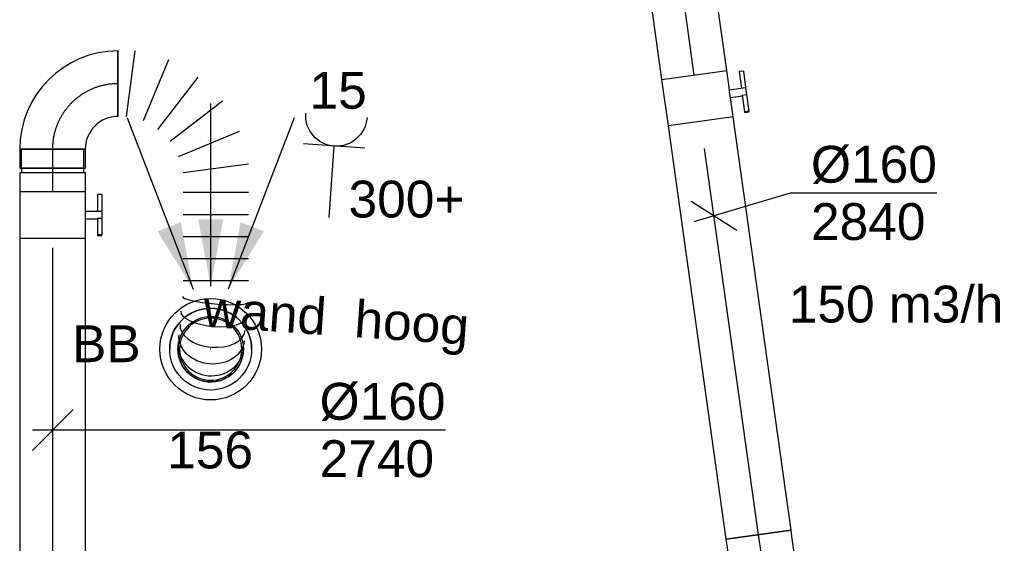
# Model space of a CAD drawing. Extents: x -329828 to 339781, y -55429 to 69176.
# Tile 113 of 140: x 29429 to 31834, y 19697 to 20976. Entities that reach past the tile are written whole.
import ezdxf
from ezdxf.enums import TextEntityAlignment as Align

# ---------------------------------------------------------------- set-up
doc = ezdxf.new("R2010")
doc.units = 0
doc.header["$LTSCALE"] = 50
doc.linetypes.add('2322109', pattern=[10, 5, -2, 1, -2])
doc.linetypes.add('CENTER2', pattern=[28.575000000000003, 19.05, -3.175, 3.175, -3.175])
doc.layers.get('0').update_dxf_attribs({"linetype": 'CONTINUOUS'})
for name, color, linetype in [('EL6222--', 3, 'CONTINUOUS'), ('WL570---_RETOUR', 112, 'CONTINUOUS'), ('WL570---_RETOUR_HL', 8, 'CONTINUOUS'), ('WL570---_RETOUR_RST', 2, 'CONTINUOUS'), ('WL570---_RETOUR_RST_HL', 1, 'CONTINUOUS'), ('WM570---_RETOUR', 1, 'CONTINUOUS'), ('WM570---_RETOUR_PR', 1, 'CONTINUOUS'), ('WM570---_RETOUR_RST_PR', 1, 'CONTINUOUS'), ('WM570---_TOEVOER', 1, 'CONTINUOUS')]:
    doc.layers.add(name, color=color, linetype=linetype)
doc.styles.add('BURO-018', font='ARIAL.TTF', dxfattribs={"height": 90})

# ---------------------------------------------------------------- blocks, each defined once
blk = doc.blocks.new('111304')
at = {"color": 0, "linetype": 'Continuous'}
for p, q in [((-1.5, 4.5), (1.5, 4.5)), ((0, 1), (0, 4.5))]:
    blk.add_line(p, q, dxfattribs=at)
blk.add_arc((0, 6), 1.5, 180, 0, dxfattribs=at)
at = {"color": 0, "linetype": 'Continuous', "style": 'BURO-018'}
for tag, p in [('E_GKAST', (0, 11.5)), ('E_GROEP', (0, 8.5)), ('E_SGROEP', (4.5, 8.5))]:
    blk.add_attdef(tag, text='', height=1.8, dxfattribs=at).set_placement(p, align=Align.MIDDLE)
at = {"color": 0, "linetype": 'Continuous', "style": 'BURO-018', "flags": 1}
for tag, height, p in [('E_VERMCODE', 1.8, (13, 8.5)), ('E_MATCODE', 1.799999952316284, (0, 0))]:
    blk.add_attdef(tag, text='', height=height, dxfattribs=at).set_placement(p, align=Align.MIDDLE)
blk = doc.blocks.new('*U279')
at = {"color": 2, "ltscale": 10}
for p, q in [((-57.25000000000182, 80, -2840.400000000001), (57.24999999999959, 80.00000000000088, -2840.400000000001)), ((-57.24999999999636, -80, -2840.400000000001), (-57.24999999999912, 80.00000000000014, -2840.400000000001)), ((57.25000000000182, 80, -2840.400000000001), (57.25000000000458, -80.00000000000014, -2840.400000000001)), ((-57.24999999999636, -80, -2840.400000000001), (-9.541666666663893, -80.00000000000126, -2840.400000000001)), ((-9.54166666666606, -80.00000000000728, -2840.400000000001), (-9.541666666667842, -109.3333333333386, -2840.400000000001)), ((9.541666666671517, -80.00000000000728, -2840.400000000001), (9.541666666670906, -120.0000000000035, -2840.400000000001)), ((9.541666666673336, -80, -2840.400000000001), (57.25000000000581, -80.00000000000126, -2840.400000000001)), ((-50.24662103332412, -109.3333333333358, -2840.400000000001), (-50.24662103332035, -120.0000000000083, -2840.400000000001)), ((-48.91328769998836, -109.3333333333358, -2840.400000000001), (-50.24662103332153, -109.3333333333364, -2840.400000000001)), ((-50.24662103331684, -120.0000000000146, -2840.400000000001), (-48.91328769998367, -120.000000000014, -2840.400000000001)), ((-7.515583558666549, -109.3333333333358, -2840.400000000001), (-48.9132876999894, -109.3333333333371, -2840.400000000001)), ((-48.91328769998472, -120.0000000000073, -2840.400000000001), (-48.91328769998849, -109.3333333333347, -2840.400000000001)), ((-7.515583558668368, -120.0000000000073, -2840.400000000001), (-48.91328769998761, -120.0000000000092, -2840.400000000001)), ((-7.515583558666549, -109.3333333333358, -2840.400000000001), (-7.515583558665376, -120.0000000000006, -2840.400000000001)), ((9.541666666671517, -120, -2840.400000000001), (-7.515583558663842, -119.9999999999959, -2840.400000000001)), ((50.24662103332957, -109.3333333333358, -2840.400000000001), (9.54166666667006, -109.333333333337, -2840.400000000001)), ((50.24662103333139, -120.0000000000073, -2840.400000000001), (9.541666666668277, -120.000000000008, -2840.400000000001)), ((50.24662103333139, -120.0000000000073, -2840.400000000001), (50.24662103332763, -109.3333333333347, -2840.400000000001))]:
    blk.add_line(p, q, dxfattribs=at)
blk.add_spline([(-9.492711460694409, -79.99417583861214, -2840.400000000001), (-9.34634818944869, -79.97693931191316, -2840.400000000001), (-9.104078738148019, -79.9489890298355, -2840.400000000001), (-8.768389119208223, -79.91145878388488, -2840.400000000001), (-8.342723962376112, -79.86587281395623, -2840.400000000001), (-7.831451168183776, -79.81408537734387, -2840.400000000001), (-7.239817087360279, -79.75820677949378, -2840.400000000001), (-6.573892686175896, -79.7005185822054, -2840.400000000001), (-5.84051125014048, -79.64338119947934, -2840.400000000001), (-5.047198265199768, -79.58913749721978, -2840.400000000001), (-4.202094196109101, -79.5400162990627, -2840.400000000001), (-3.313870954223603, -79.4980398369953, -2840.400000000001), (-2.391642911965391, -79.46493914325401, -2840.400000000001), (-1.444873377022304, -79.44208114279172, -2840.400000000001), (-0.4832774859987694, -79.43041076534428, -2840.400000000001), (0.4832774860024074, -79.43041076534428, -2840.400000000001), (1.444873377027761, -79.44208114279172, -2840.400000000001), (2.391642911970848, -79.46493914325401, -2840.400000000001), (3.313870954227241, -79.49803983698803, -2840.400000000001), (4.202094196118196, -79.5400162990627, -2840.400000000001), (5.047198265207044, -79.58913749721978, -2840.400000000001), (5.840511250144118, -79.64338119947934, -2840.400000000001), (6.573892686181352, -79.7005185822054, -2840.400000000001), (7.239817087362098, -79.75820677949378, -2840.400000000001), (7.831451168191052, -79.81408537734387, -2840.400000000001), (8.342723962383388, -79.86587281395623, -2840.400000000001), (8.76838911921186, -79.91145878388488, -2840.400000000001), (9.104078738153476, -79.94898902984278, -2840.400000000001), (9.346348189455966, -79.97693931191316, -2840.400000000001), (9.492711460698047, -79.99417583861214, -2840.400000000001), (9.54166666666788, -80.00000000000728, -2840.400000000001)], degree=3, dxfattribs=at)
at = {"layer": 'WL570---_RETOUR', "color": 1, "style": 'BURO-018'}
blk.add_attdef('I', text='', height=90, dxfattribs=at).set_placement((0, 0), align=Align.MIDDLE)
at = {"layer": 'WM570---_RETOUR_PR', "color": 1, "style": 'BURO-018'}
blk.add_attdef('POSNR', text='', height=90, dxfattribs=at).set_placement((0, 0), align=Align.MIDDLE)
blk = doc.blocks.new('*U280')
at = {"color": 0, "ltscale": 10}
for p, q in [((1.818989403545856e-12, 80.00000000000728, -2840.399999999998), (1019.174997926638, 80.00000000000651, -2840.399999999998)), ((1.818989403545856e-12, -79.99999999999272, -2840.399999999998), (-9.343636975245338e-13, 80.00000000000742, -2840.399999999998)), ((1.818989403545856e-12, -79.99999999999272, -2840.399999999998), (1019.174997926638, -79.99999999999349, -2840.399999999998))]:
    blk.add_line(p, q, dxfattribs=at)
at = {"layer": 'WL570---_RETOUR_HL', "linetype": 'CENTER2'}
blk.add_line((0, 7.275957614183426e-12, -2840.399999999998), (1019.174997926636, 6.512187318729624e-12, -2840.399999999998), dxfattribs=at)
at = {"layer": 'WM570---_RETOUR_PR', "color": 1, "style": 'BURO-018'}
blk.add_attdef('POSNR', text='', height=90, dxfattribs=at).set_placement((0, 0), align=Align.MIDDLE)
blk = doc.blocks.new('*U281')
at = {"layer": 'WM570---_RETOUR', "color": 0, "ltscale": 10}
for p, q in [((-48.47373023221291, -14.38390010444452), (186.8818433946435, 55.45456794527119)), ((186.8818433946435, 55.45456794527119), (544.453466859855, 55.45456794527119)), ((-55.48511901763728, 35.69043995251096), (55.48511901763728, -35.69043995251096))]:
    blk.add_line(p, q, dxfattribs=at)
at = {"layer": 'WM570---_RETOUR', "color": 0, "style": 'BURO-018'}
for s, p in [('%%c160', (236.8818433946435, 80.4545679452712)), ('2840', (236.8818433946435, -59.54543205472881))]:
    blk.add_text(s, height=90, dxfattribs=at).set_placement(p)
blk = doc.blocks.new('*U321')
at = {"color": 0, "ltscale": 10}
for p, q in [((-46.88117959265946, 80, -2840.399999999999), (-31.98059461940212, 79.99999999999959, -2840.399999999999)), ((-31.98059461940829, 79.99999999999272, -2840.399999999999), (4.518235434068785, 79.99999999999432, -2840.399999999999)), ((4.518235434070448, 80, -2840.399999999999), (45.22739064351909, 79.99999999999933, -2840.399999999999)), ((45.22739064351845, 80, -2840.399999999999), (66.29999999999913, 80.00000000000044, -2840.399999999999)), ((66.30000000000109, 80, -2840.399999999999), (66.30000000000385, -80.00000000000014, -2840.399999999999)), ((-46.8811795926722, -80, -2840.399999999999), (-31.98059461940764, -80.00000000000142, -2840.399999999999)), ((-31.98059461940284, -80.00000000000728, -2840.399999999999), (4.518235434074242, -80.00000000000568, -2840.399999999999)), ((4.518235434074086, -80, -2840.399999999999), (45.22739064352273, -80.00000000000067, -2840.399999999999)), ((45.22739064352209, -80, -2840.399999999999), (66.30000000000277, -79.99999999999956, -2840.399999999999))]:
    blk.add_line(p, q, dxfattribs=at)
at = {"color": 0, "ltscale": 10, "extrusion": (1.731950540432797e-17, -1.368964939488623e-17, -1)}
blk.add_ellipse((-46.88117959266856, 0, -2840.399999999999), major_axis=(-4.916067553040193e-12, -80.00000000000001), ratio=0.7071067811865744, start_param=0, end_param=3.141592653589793, dxfattribs=at)
at = {"layer": 'WL570---_RETOUR_HL', "linetype": 'CENTER2'}
blk.add_line((-46.88117959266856, 0, -2840.399999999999), (66.2999999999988, 4.586456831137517e-13, -2840.399999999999), dxfattribs=at)
at = {"layer": 'WM570---_RETOUR_PR', "color": 1, "style": 'BURO-018'}
blk.add_attdef('POSNR', text='', height=90, dxfattribs=at).set_placement((0, 0), align=Align.MIDDLE)
blk = doc.blocks.new('*U608')
at = {"color": 0, "ltscale": 10}
for p, q in [((-51.70000000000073, 80, -2740.399999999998), (-5, 79.99999999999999, -2740.399999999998)), ((-51.70000000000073, 80, -2740.399999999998), (-51.70000000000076, -80, -2740.399999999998)), ((-5, 80, -2740.399999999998), (-5.000000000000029, -80, -2740.399999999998)), ((-5, 76, -2740.399999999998), (5, 76, -2740.399999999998)), ((5, 80, -2740.399999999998), (51.70000000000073, 79.99999999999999, -2740.399999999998)), ((5, 80, -2740.399999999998), (4.999999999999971, -80, -2740.399999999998)), ((51.70000000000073, 80, -2740.399999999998), (51.7000000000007, -80, -2740.399999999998)), ((-51.70000000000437, -80, -2740.399999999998), (-5.000000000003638, -80.00000000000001, -2740.399999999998)), ((-5.000000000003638, -76, -2740.399999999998), (4.999999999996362, -76, -2740.399999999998)), ((4.999999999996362, -80, -2740.399999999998), (51.69999999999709, -80.00000000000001, -2740.399999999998))]:
    blk.add_line(p, q, dxfattribs=at)
at = {"layer": 'WL570---_RETOUR_HL', "linetype": 'CENTER2'}
blk.add_line((-51.70000000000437, 0, -2740.399999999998), (51.69999999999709, -1.899427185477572e-14, -2740.399999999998), dxfattribs=at)
at = {"layer": 'WM570---_RETOUR_PR', "color": 1, "style": 'BURO-018'}
blk.add_attdef('POSNR', text='', height=90, dxfattribs=at).set_placement((0, 0), align=Align.MIDDLE)
blk = doc.blocks.new('*U1240')
at = {"color": 2, "ltscale": 10}
for p, q in [((-57.25, 80, -2740.399999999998), (57.25, 79.99999999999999, -2740.399999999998)), ((-57.25000000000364, -80, -2740.399999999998), (-57.25000000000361, 80, -2740.399999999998)), ((57.25, 80, -2740.399999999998), (57.24999999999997, -80, -2740.399999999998)), ((-57.25000000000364, -80, -2740.399999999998), (-9.541666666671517, -80.00000000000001, -2740.399999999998)), ((-9.541666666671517, -80, -2740.399999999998), (-9.541666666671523, -109.3333333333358, -2740.399999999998)), ((9.541666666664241, -80, -2740.399999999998), (9.541666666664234, -120, -2740.399999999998)), ((9.541666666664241, -80, -2740.399999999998), (57.24999999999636, -80.00000000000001, -2740.399999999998)), ((-50.24662103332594, -109.3333333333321, -2740.399999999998), (-50.24662103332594, -120.0000000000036, -2740.399999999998)), ((-48.91328769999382, -109.3333333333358, -2740.399999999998), (-50.24662103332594, -109.3333333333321, -2740.399999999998)), ((-50.24662103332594, -120.0000000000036, -2740.399999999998), (-48.91328769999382, -119.9999999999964, -2740.399999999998)), ((-7.515583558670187, -109.3333333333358, -2740.399999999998), (-48.91328769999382, -109.3333333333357, -2740.399999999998)), ((-48.91328769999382, -119.9999999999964, -2740.399999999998), (-48.91328769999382, -109.3333333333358, -2740.399999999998)), ((-7.515583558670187, -119.9999999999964, -2740.399999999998), (-48.91328769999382, -119.9999999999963, -2740.399999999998)), ((-7.515583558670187, -109.3333333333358, -2740.399999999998), (-7.515583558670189, -119.9999999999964, -2740.399999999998)), ((9.541666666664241, -120, -2740.399999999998), (-7.515583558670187, -120, -2740.399999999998)), ((50.24662103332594, -109.3333333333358, -2740.399999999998), (9.541666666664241, -109.3333333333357, -2740.399999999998)), ((50.24662103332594, -119.9999999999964, -2740.399999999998), (9.541666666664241, -119.9999999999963, -2740.399999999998)), ((50.24662103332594, -119.9999999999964, -2740.399999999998), (50.24662103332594, -109.3333333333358, -2740.399999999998))]:
    blk.add_line(p, q, dxfattribs=at)
blk.add_spline([(-9.492711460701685, -79.9941758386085, -2740.399999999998), (-9.346348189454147, -79.97693931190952, -2740.399999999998), (-9.104078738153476, -79.9489890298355, -2740.399999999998), (-8.76838911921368, -79.91145878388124, -2740.399999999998), (-8.34272396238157, -79.86587281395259, -2740.399999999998), (-7.831451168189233, -79.81408537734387, -2740.399999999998), (-7.239817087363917, -79.75820677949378, -2740.399999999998), (-6.57389268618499, -79.70051858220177, -2740.399999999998), (-5.840511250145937, -79.6433811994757, -2740.399999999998), (-5.047198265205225, -79.58913749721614, -2740.399999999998), (-4.202094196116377, -79.5400162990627, -2740.399999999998), (-3.313870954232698, -79.49803983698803, -2740.399999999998), (-2.391642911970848, -79.46493914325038, -2740.399999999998), (-1.444873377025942, -79.44208114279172, -2740.399999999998), (-0.4832774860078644, -79.43041076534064, -2740.399999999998), (0.4832774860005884, -79.43041076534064, -2740.399999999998), (1.444873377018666, -79.44208114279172, -2740.399999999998), (2.391642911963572, -79.46493914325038, -2740.399999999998), (3.313870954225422, -79.49803983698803, -2740.399999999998), (4.202094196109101, -79.5400162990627, -2740.399999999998), (5.047198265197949, -79.58913749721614, -2740.399999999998), (5.840511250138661, -79.6433811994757, -2740.399999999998), (6.573892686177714, -79.70051858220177, -2740.399999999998), (7.239817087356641, -79.75820677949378, -2740.399999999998), (7.831451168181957, -79.81408537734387, -2740.399999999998), (8.342723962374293, -79.86587281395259, -2740.399999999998), (8.768389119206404, -79.91145878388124, -2740.399999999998), (9.1040787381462, -79.9489890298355, -2740.399999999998), (9.346348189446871, -79.97693931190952, -2740.399999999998), (9.492711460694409, -79.9941758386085, -2740.399999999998), (9.541666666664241, -80, -2740.399999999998)], degree=3, dxfattribs=at)
at = {"layer": 'WL570---_RETOUR', "color": 1, "style": 'BURO-018'}
blk.add_attdef('I', text='', height=90, dxfattribs=at).set_placement((0, 0), align=Align.MIDDLE)
at = {"layer": 'WM570---_RETOUR_PR', "color": 1, "style": 'BURO-018'}
blk.add_attdef('POSNR', text='', height=90, dxfattribs=at).set_placement((0, 0), align=Align.MIDDLE)
blk = doc.blocks.new('*U1241')
at = {"color": 0, "ltscale": 10}
for p, q in [((0, 80, -2740.399999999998), (975.6871051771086, 79.99999999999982, -2740.399999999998)), ((-3.637978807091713e-12, -80, -2740.399999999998), (-3.608587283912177e-12, 80, -2740.399999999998)), ((-3.637978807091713e-12, -80, -2740.399999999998), (975.687105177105, -80.00000000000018, -2740.399999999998))]:
    blk.add_line(p, q, dxfattribs=at)
at = {"layer": 'WL570---_RETOUR_HL', "linetype": 'CENTER2'}
blk.add_line((-3.637978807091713e-12, 0, -2740.399999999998), (975.687105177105, -1.792308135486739e-13, -2740.399999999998), dxfattribs=at)
at = {"layer": 'WM570---_RETOUR_PR', "color": 1, "style": 'BURO-018'}
blk.add_attdef('POSNR', text='', height=90, dxfattribs=at).set_placement((0, 0), align=Align.MIDDLE)
blk = doc.blocks.new('*U1242')
at = {"layer": 'WM570---_RETOUR', "color": 0, "ltscale": 10}
for p, q in [((-50, -50), (50, 50)), ((-50, 0), (959.0631700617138, 0))]:
    blk.add_line(p, q, dxfattribs=at)
at = {"layer": 'WM570---_RETOUR', "color": 0, "style": 'BURO-018'}
for s, p in [('%%c160', (651.4915465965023, 25)), ('2740', (651.4915465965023, -115))]:
    blk.add_text(s, height=90, dxfattribs=at).set_placement(p)
blk = doc.blocks.new('*U1298')
at = {"color": 0, "ltscale": 10}
for p, q in [((1.818989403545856e-12, 80.00000000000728, -2840.399999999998), (553.8699780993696, 80.00000000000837, -2840.399999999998)), ((553.8699780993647, 80.00000000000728, -2840.399999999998), (553.8699780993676, -79.99999999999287, -2840.399999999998)), ((1.818989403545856e-12, -79.99999999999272, -2840.399999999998), (553.8699780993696, -79.99999999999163, -2840.399999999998))]:
    blk.add_line(p, q, dxfattribs=at)
at = {"layer": 'WL570---_RETOUR_HL', "linetype": 'CENTER2'}
blk.add_line((-1.818989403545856e-12, 7.275957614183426e-12, -2840.399999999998), (553.869978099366, 8.367439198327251e-12, -2840.399999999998), dxfattribs=at)
at = {"layer": 'WM570---_RETOUR_PR', "color": 1, "linetype": '2322109', "style": 'BURO-018'}
blk.add_attdef('POSNR', text='', height=90, dxfattribs=at).set_placement((0, 0), align=Align.MIDDLE)
blk = doc.blocks.new('*U1172')
at = {"ltscale": 10}
for points in [[(0, 154), (-30.55099999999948, 317.2360000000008), (30.55099999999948, 317.2360000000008)], [(-42.80261999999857, 146.7226179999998), (-129.9186492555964, 288.1091546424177), (-72.88984364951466, 310.0447361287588)], [(42.80261999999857, 146.7226179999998), (72.88984364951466, 310.0447361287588), (129.9186492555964, 288.1091546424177)]]:
    blk.add_hatch(color=0, dxfattribs=at).paths.add_polyline_path(points)
at = {"color": 0, "ltscale": 10}
for p, q in [((0, 600, -2400), (0, 154, -2400)), ((-203.8220000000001, 565.3457999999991, -2400), (-42.80261999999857, 146.7226179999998, -2400)), ((203.8220000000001, 565.3457999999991, -2400), (42.80261999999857, 146.7226179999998, -2400))]:
    blk.add_line(p, q, dxfattribs=at)
for radius in [124, 100]:
    blk.add_circle((0, 0, -2400), radius, dxfattribs=at)
at = {"layer": 'WL570---_RETOUR_RST', "color": 1, "style": 'BURO-018'}
for tag in ['MC', 'Q']:
    blk.add_attdef(tag, text='', height=90, dxfattribs=at).set_placement((0, 0), align=Align.MIDDLE)
at = {"layer": 'WM570---_RETOUR_RST_PR', "color": 1, "style": 'BURO-018'}
blk.add_attdef('POSNR', text='', height=90, dxfattribs=at).set_placement((0, 0), align=Align.MIDDLE)
blk = doc.blocks.new('*U1771')
at = {"color": 0, "ltscale": 10}
for radius in [100, 100, 100, 80, 80]:
    blk.add_circle((0, 0, -2449.5), radius, dxfattribs=at)
for radius, end in [(100, 180), (76, 359.8200000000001), (76, 359.8200000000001), (76, 180), (76, 180)]:
    blk.add_arc((0, 0, -2449.5), radius, 0, end, dxfattribs=at)
at = {"layer": 'WL570---_RETOUR_RST_HL', "linetype": 'CENTER2'}
blk.add_circle((0, 0, -2449.5), 0.075, dxfattribs=at)
blk.add_circle((0, 0, -2449.5), 0.075, dxfattribs=at)
blk.add_circle((0, 0, -2449.5), 0.075, dxfattribs=at)
at = {"layer": 'WM570---_RETOUR_RST_PR', "color": 1, "style": 'BURO-018'}
blk.add_attdef('POSNR', text='', height=90, dxfattribs=at).set_placement((0, 0), align=Align.MIDDLE)
blk = doc.blocks.new('*U1772')
at = {"color": 0, "ltscale": 10}
for p, q in [((-159.9999999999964, 76, -2740.399999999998), (-206.6999999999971, 76.00000000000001, -2740.399999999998)), ((-206.6999999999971, -76, -2740.399999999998), (-206.6999999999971, 76, -2740.399999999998)), ((-159.9999999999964, -80, -2740.399999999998), (-159.9999999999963, 80, -2740.399999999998)), ((-159.9999999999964, -76, -2740.399999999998), (-159.9999999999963, 76, -2740.399999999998)), ((-159.9999999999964, -76, -2740.399999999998), (-206.6999999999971, -75.99999999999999, -2740.399999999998)), ((80.00000000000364, -160, -2740.399999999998), (-79.99999999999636, -160, -2740.399999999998))]:
    blk.add_line(p, q, dxfattribs=at)
for centre, radius, start, end in [((-159.9999999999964, -160, -2740.399999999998), 240, 0, 90), ((-159.9999999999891, -159.9999999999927, -2740.399999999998), 79.99999999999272, 359.9999999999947, 90.0000000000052)]:
    blk.add_arc(centre, radius, start, end, dxfattribs=at)
at = {"layer": 'WL570---_RETOUR_HL', "linetype": 'CENTER2'}
blk.add_arc((-159.9999999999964, -160, -2740.399999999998), 160, 0, 90, dxfattribs=at)
at = {"layer": 'WM570---_RETOUR_PR', "color": 1, "style": 'BURO-018'}
blk.add_attdef('POSNR', text='', height=90, dxfattribs=at).set_placement((0, 0), align=Align.MIDDLE)
blk = doc.blocks.new('*U1773')
at = {"color": 0, "ltscale": 10}
for p, q in [((0, -80, -2740.399999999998), (-2.957754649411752e-62, 80, -2740.399999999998)), ((20.93156420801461, -80, -2740.399999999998), (41.99596382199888, 80, -2740.399999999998)), ((123.1259359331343, 58.26128949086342, -2740.399999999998), (61.3682411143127, -90.83497492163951, -2740.399999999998)), ((97.62277380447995, -111.7665391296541, -2740.399999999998), (195.8650789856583, 16.26532566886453, -2740.399999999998)), ((255.2563405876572, -43.12593593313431, -2740.399999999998), (127.2244757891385, -141.3682411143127, -2740.399999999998)), ((148.1560399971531, -177.6227738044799, -2740.399999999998), (297.2523044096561, -115.8650789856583, -2740.399999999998)), ((318.9910149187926, -196.9950510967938, -2740.399999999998), (158.9910149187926, -218.059450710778, -2740.399999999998)), ((318.9910149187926, -265.9756971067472, -2740.399999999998), (158.9910149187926, -265.9756971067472, -2740.399999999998)), ((318.9910149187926, -319.9450614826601, -2740.399999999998), (158.9910149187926, -319.9450614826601, -2740.399999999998)), ((318.9910149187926, -373.9144258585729, -2740.399999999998), (158.9910149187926, -373.9144258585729, -2740.399999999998)), ((318.9910149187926, -427.8837902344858, -2740.399999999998), (158.9910149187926, -427.8837902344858, -2740.399999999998)), ((318.9910149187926, -481.8531546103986, -2740.399999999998), (158.9910149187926, -481.8531546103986, -2740.399999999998))]:
    blk.add_line(p, q, dxfattribs=at)
blk.add_arc((226.4224456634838, -648.4806224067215, -2740.399999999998), 80.00000000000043, 174.8569429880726, 354.8569429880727, dxfattribs=at)
for centre, major_axis, ratio in [((237.3363313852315, -527.2221582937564, -2740.399999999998), (-79.67791850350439, 7.171422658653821), 0.1316524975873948), ((231.2737323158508, -594.5805190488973, -2740.399999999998), (-79.67791850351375, 7.171422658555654), 0.6140144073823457), ((227.2789728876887, -638.9641973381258, -2740.399999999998), (-79.67791850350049, 7.171422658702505), 0.9318516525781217)]:
    blk.add_ellipse(centre, major_axis=major_axis, ratio=ratio, start_param=0, end_param=3.141592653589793, dxfattribs=at)
at = {"color": 0, "ltscale": 10, "extrusion": (0, 0, -0.9999999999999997)}
blk.add_ellipse((234.1397282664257, -562.7379401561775, -2740.399999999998), major_axis=(79.67791850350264, -7.171422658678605), ratio=0.3859855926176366, start_param=0, end_param=3.141592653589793, dxfattribs=at)
at = {"color": 0, "ltscale": 10, "extrusion": (0, 0, -1)}
blk.add_ellipse((228.9336564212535, -620.5798758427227, -2740.399999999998), major_axis=(79.67791850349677, -7.171422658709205), ratio=0.8001991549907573, start_param=0, end_param=3.141592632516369, dxfattribs=at)
at = {"layer": 'WM570---_RETOUR_PR', "color": 1, "style": 'BURO-018'}
blk.add_attdef('POSNR', text='', height=90, dxfattribs=at).set_placement((0, 0), align=Align.MIDDLE)

msp = doc.modelspace()

# ---------------------------------------------------------------- block references
at = {"layer": 'EL6222--'}
ref = msp.add_blockref('111304', (30181.27549730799, 20443.10140900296), dxfattribs=dict(at, xscale=-49.99999999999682, yscale=50, zscale=50, rotation=355.9492751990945))
ref.add_attrib('E_GROEP', '15', dxfattribs={"layer": '0', "color": 1, "linetype": 'Continuous', "height": 89.99999999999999, "style": 'BURO-018'}).set_placement((30206.77481097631, 20803.17723456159), align=Align.MIDDLE)
at = {"layer": 'WL570---_RETOUR', "linetype": '2322109', "rotation": 97.97071148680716}
msp.add_blockref('*U1298', (31076.59363856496, 20841.14119908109, 2840.399999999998), dxfattribs=at)
at = {"layer": 'WL570---_RETOUR'}
for name, p, rotation in [('*U1772', (29508.94653699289, 20819.97402006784, 2740.399999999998), 90), ('*U279', (31084.53231725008, 20784.44428663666, 2840.400000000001), 97.97071148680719), ('*U280', (31233.79680960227, 19718.4185423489, 2840.399999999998), 97.97071148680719), ('*U608', (29509.92201759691, 20608.27402006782, 2740.399999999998), 90), ('*U1240', (29509.92201759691, 20499.32402006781, 2740.399999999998), 90), ('*U1241', (29509.92201759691, 19466.38691489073, 2740.399999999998), 90), ('*U321', (31242.99042352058, 19652.75906121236, 2840.399999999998), 97.97071148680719)]:
    msp.add_blockref(name, p, dxfattribs=dict(at, rotation=rotation))
msp.add_blockref('*U1773', (29668.94653699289, 20819.97402006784, 2740.399999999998), dxfattribs=at)
at = {"layer": 'WL570---_RETOUR_RST'}
ref = msp.add_blockref('*U1172', (29895.36898265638, 20171.49339766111, 2400), dxfattribs=at)
ref.add_attrib('Q', '156', dxfattribs={"color": 1, "height": 90, "style": 'BURO-018'}).set_placement((29894.1469141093, 19925.306290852), align=Align.MIDDLE)
ref.add_attrib('MC', 'BB', dxfattribs={"color": 1, "height": 90, "style": 'BURO-018'}).set_placement((29640.68290153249, 20184.75210199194), align=Align.MIDDLE)
msp.add_blockref('*U1771', (29895.36898265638, 20171.49339766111, 2449.5), dxfattribs=at)
at = {"layer": 'WM570---_RETOUR'}
for name, p in [('*U281', (31124.68196420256, 20497.70122671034, 2840.399999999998)), ('*U1242', (29509.92201759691, 19974.12155463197, 2740.399999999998))]:
    msp.add_blockref(name, p, dxfattribs=at)

# ---------------------------------------------------------------- texts
at = {"layer": 'EL6222--', "color": 1, "style": 'BURO-018'}
msp.add_text('300+', height=90, dxfattribs=at).set_placement((30232.07643522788, 20493.06479058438))
msp.add_text('wand  hoog', height=90, rotation=356.0379942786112, dxfattribs=at).set_placement((29874.74641307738, 20226.82500989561))
at = {"layer": 'WM570---_TOEVOER', "style": 'BURO-018'}
msp.add_text('150 m3/h', height=90, dxfattribs=at).set_placement((31307.25929592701, 20236.63763673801))

doc.saveas('drawing.dxf')
